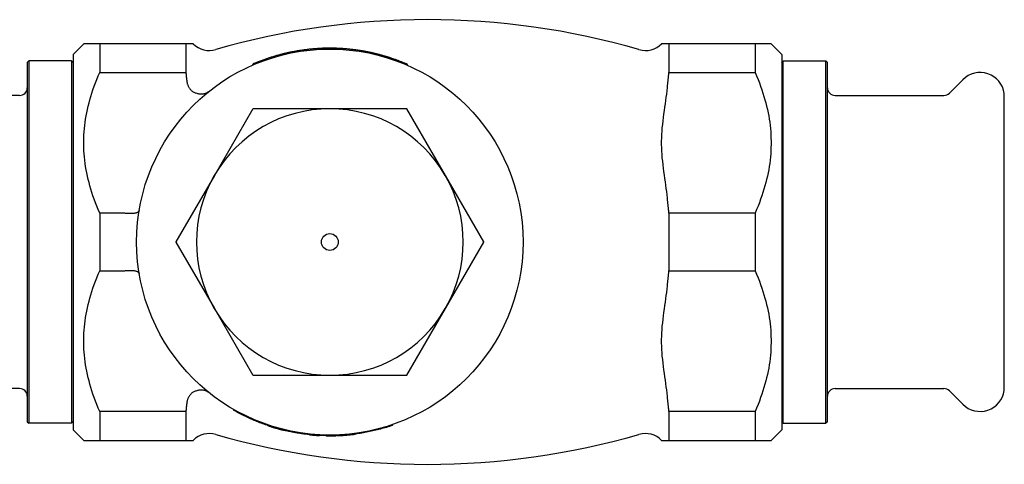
# Model space of a CAD drawing. Header units: millimetres. Extents: x -34 to 3562, y 10 to 379.
# Tile 8 of 9: x 160 to 289, y 320 to 379. Entities that reach past the tile are written whole.
import ezdxf

# ---------------------------------------------------------------- set-up
doc = ezdxf.new("R2010")
doc.units = ezdxf.units.MM
doc.layers.add('DETAIL', color=2, linetype='Continuous')

msp = doc.modelspace()

# ---------------------------------------------------------------- linework, layer by layer
at = {"layer": 'DETAIL'}
for p, q in [((166.92, 374.02), (168.32, 375.42)), ((170.42, 375.42), (168.32, 375.42)), ((170.42, 375.42), (170.42, 371.64)), ((181.72, 375.42), (170.42, 375.42)), ((181.72, 375.42), (181.72, 371.64)), ((181.93, 375.42), (181.72, 375.42)), ((182.69, 375.42), (181.93, 375.42)), ((199.51, 374.7), (199.5, 374.8)), ((199.56, 374.7), (199.55, 374.8)), ((199.64, 374.8), (199.65, 374.7)), ((199.88, 374.71), (199.87, 374.81)), ((200.6, 374.72), (200.6, 374.82)), ((201.37, 374.71), (201.37, 374.81)), ((244.92, 375.42), (244.16, 375.42)), ((245.12, 375.42), (244.92, 375.42)), ((245.12, 375.42), (245.12, 371.64)), ((256.42, 375.42), (245.12, 375.42)), ((256.42, 375.42), (256.42, 371.64)), ((258.52, 375.42), (256.42, 375.42)), ((259.92, 374.02), (258.52, 375.42)), ((166.92, 374.02), (166.92, 324.72)), ((194.16, 373.88), (194.13, 373.98)), ((194.73, 374.03), (194.71, 374.13)), ((194.86, 374.06), (194.84, 374.16)), ((195.65, 374.23), (195.63, 374.33)), ((195.64, 374.33), (195.63, 374.33)), ((195.66, 374.23), (195.64, 374.33)), ((204.56, 374.41), (204.58, 374.51)), ((205.38, 374.27), (205.4, 374.37)), ((206.38, 374.06), (206.4, 374.16)), ((207.76, 373.7), (207.79, 373.79)), ((259.92, 374.02), (259.92, 324.72)), ((160.92, 372.97), (161.12, 373.17)), ((160.92, 372.97), (160.92, 325.77)), ((161.12, 373.17), (161.12, 325.57)), ((166.72, 373.17), (161.12, 373.17)), ((166.72, 373.17), (166.72, 325.57)), ((166.92, 372.97), (166.72, 373.17)), ((190.56, 372.64), (190.52, 372.73)), ((191.01, 372.83), (190.97, 372.92)), ((191.28, 372.94), (191.24, 373.03)), ((210.79, 372.59), (210.83, 372.69)), ((259.92, 372.97), (260.12, 373.17)), ((260.12, 325.57), (260.12, 373.17)), ((260.12, 373.17), (265.72, 373.17)), ((265.72, 325.57), (265.72, 373.17)), ((265.92, 372.97), (265.72, 373.17)), ((265.92, 325.77), (265.92, 372.97)), ((170.42, 371.64), (181.72, 371.64)), ((245.12, 371.64), (256.42, 371.64)), ((281.92, 368.92), (283.69, 370.68)), ((159.92, 368.62), (145.64, 368.62)), ((266.92, 368.62), (281.21, 368.62)), ((289.12, 329.87), (289.12, 368.87)), ((190.51, 366.86), (185.47, 358.12)), ((200.62, 366.87), (190.54, 366.87)), ((210.71, 366.87), (200.62, 366.87)), ((215.78, 358.12), (210.74, 366.86)), ((185.47, 358.12), (180.42, 349.39)), ((220.82, 349.39), (215.78, 358.12)), ((170.42, 353.16), (170.42, 345.59)), ((173.58, 353.16), (170.42, 353.16)), ((245.12, 353.16), (245.12, 345.59)), ((256.42, 353.16), (245.12, 353.16)), ((256.42, 353.16), (256.42, 345.59)), ((180.42, 349.36), (185.47, 340.62)), ((215.78, 340.62), (220.82, 349.36)), ((170.42, 345.59), (173.58, 345.59)), ((245.12, 345.59), (256.42, 345.59)), ((185.47, 340.62), (190.51, 331.89)), ((210.74, 331.89), (215.78, 340.62)), ((190.54, 331.87), (200.62, 331.87)), ((200.62, 331.87), (210.71, 331.87)), ((159.92, 330.12), (145.64, 330.12)), ((266.92, 330.12), (281.21, 330.12)), ((281.92, 329.83), (283.69, 328.06)), ((170.42, 327.11), (170.42, 323.32)), ((181.72, 327.11), (170.42, 327.11)), ((181.72, 327.11), (181.72, 323.32)), ((188.02, 327.38), (187.97, 327.29)), ((245.12, 327.11), (245.12, 323.32)), ((256.42, 327.11), (245.12, 327.11)), ((256.42, 327.11), (256.42, 323.32)), ((160.92, 325.77), (161.12, 325.57)), ((166.92, 325.77), (166.72, 325.57)), ((259.92, 325.77), (260.12, 325.57)), ((265.92, 325.77), (265.72, 325.57)), ((166.72, 325.57), (161.12, 325.57)), ((166.92, 324.72), (168.32, 323.32)), ((192.41, 325.39), (192.38, 325.3)), ((194.1, 324.88), (194.07, 324.78)), ((194.57, 324.76), (194.54, 324.66)), ((208.82, 325.38), (208.85, 325.29)), ((259.92, 324.72), (258.52, 323.32)), ((260.12, 325.57), (265.72, 325.57)), ((168.32, 323.32), (170.42, 323.32)), ((170.42, 323.32), (181.72, 323.32)), ((181.72, 323.32), (181.93, 323.32)), ((181.93, 323.32), (182.69, 323.32)), ((197.97, 324.16), (197.96, 324.06)), ((198.98, 324.08), (198.97, 323.98)), ((199.25, 324.06), (199.25, 323.96)), ((200.15, 324.03), (200.15, 323.93)), ((201.16, 324.03), (201.17, 323.93)), ((201.51, 324.04), (201.51, 323.94)), ((201.57, 324.04), (201.57, 323.94)), ((203.16, 324.15), (203.17, 324.05)), ((203.51, 324.19), (203.52, 324.09)), ((203.98, 324.25), (203.99, 324.15)), ((244.16, 323.32), (244.92, 323.32)), ((244.92, 323.32), (245.12, 323.32)), ((245.12, 323.32), (256.42, 323.32)), ((256.42, 323.32), (258.52, 323.32))]:
    msp.add_line(p, q, dxfattribs=at)
at = {"layer": 'DETAIL', "flags": 128}
for points in [[(199.5, 374.8), (199.49, 374.8), (199.46, 374.8), (199.44, 374.79), (199.4, 374.79), (199.36, 374.79), (199.31, 374.79), (199.26, 374.79), (199.2, 374.78), (199.14, 374.78), (199.07, 374.77), (198.99, 374.77), (198.91, 374.76), (198.82, 374.76), (198.72, 374.75), (198.63, 374.74), (198.52, 374.74), (198.41, 374.73), (198.3, 374.72), (198.18, 374.71), (198.06, 374.69), (197.93, 374.68), (197.8, 374.67), (197.66, 374.65), (197.52, 374.63)], [(199.55, 374.8), (199.55, 374.8), (199.55, 374.8), (199.55, 374.8), (199.55, 374.8), (199.54, 374.8), (199.54, 374.8), (199.54, 374.8), (199.54, 374.8), (199.54, 374.8), (199.53, 374.8), (199.53, 374.8), (199.53, 374.8), (199.53, 374.8), (199.53, 374.8), (199.52, 374.8), (199.52, 374.8), (199.52, 374.8), (199.52, 374.8), (199.51, 374.8), (199.51, 374.8), (199.51, 374.8), (199.51, 374.8), (199.51, 374.8), (199.5, 374.8)], [(199.64, 374.8), (199.64, 374.8), (199.64, 374.8), (199.64, 374.8), (199.64, 374.8), (199.64, 374.8), (199.64, 374.8), (199.64, 374.8), (199.63, 374.8), (199.63, 374.8), (199.63, 374.8), (199.62, 374.8), (199.62, 374.8), (199.62, 374.8), (199.61, 374.8), (199.61, 374.8), (199.6, 374.8), (199.6, 374.8), (199.59, 374.8), (199.59, 374.8), (199.58, 374.8), (199.58, 374.8), (199.57, 374.8), (199.56, 374.8), (199.55, 374.8)], [(199.87, 374.81), (199.86, 374.81), (199.85, 374.81), (199.84, 374.81), (199.83, 374.81), (199.83, 374.81), (199.82, 374.81), (199.81, 374.81), (199.8, 374.81), (199.79, 374.81), (199.78, 374.81), (199.77, 374.81), (199.76, 374.81), (199.75, 374.81), (199.74, 374.81), (199.73, 374.81), (199.72, 374.81), (199.71, 374.81), (199.7, 374.81), (199.69, 374.81), (199.68, 374.81), (199.67, 374.8), (199.66, 374.8), (199.65, 374.8), (199.64, 374.8)], [(200.6, 374.82), (200.57, 374.82), (200.54, 374.82), (200.51, 374.82), (200.48, 374.82), (200.45, 374.82), (200.42, 374.82), (200.39, 374.82), (200.36, 374.82), (200.33, 374.82), (200.3, 374.82), (200.27, 374.82), (200.24, 374.82), (200.21, 374.82), (200.18, 374.82), (200.15, 374.82), (200.12, 374.82), (200.08, 374.82), (200.05, 374.82), (200.02, 374.82), (199.99, 374.81), (199.96, 374.81), (199.93, 374.81), (199.9, 374.81), (199.87, 374.81)], [(201.37, 374.81), (201.34, 374.81), (201.31, 374.81), (201.28, 374.81), (201.24, 374.82), (201.21, 374.82), (201.18, 374.82), (201.15, 374.82), (201.12, 374.82), (201.08, 374.82), (201.05, 374.82), (201.02, 374.82), (200.99, 374.82), (200.95, 374.82), (200.92, 374.82), (200.89, 374.82), (200.86, 374.82), (200.83, 374.82), (200.79, 374.82), (200.76, 374.82), (200.73, 374.82), (200.7, 374.82), (200.66, 374.82), (200.63, 374.82), (200.6, 374.82)], [(204.58, 374.51), (204.45, 374.53), (204.31, 374.55), (204.18, 374.57), (204.05, 374.59), (203.91, 374.61), (203.78, 374.63), (203.65, 374.64), (203.52, 374.66), (203.38, 374.67), (203.25, 374.69), (203.11, 374.7), (202.98, 374.71), (202.85, 374.73), (202.71, 374.74), (202.58, 374.75), (202.45, 374.76), (202.31, 374.77), (202.18, 374.78), (202.04, 374.78), (201.91, 374.79), (201.78, 374.8), (201.64, 374.8), (201.51, 374.81), (201.37, 374.81)], [(194.13, 373.98), (194.01, 373.95), (193.89, 373.91), (193.77, 373.88), (193.64, 373.85), (193.52, 373.81), (193.4, 373.78), (193.28, 373.74), (193.16, 373.7), (193.04, 373.66), (192.91, 373.63), (192.79, 373.59), (192.67, 373.55), (192.55, 373.51), (192.43, 373.47), (192.31, 373.43), (192.19, 373.39), (192.07, 373.34), (191.95, 373.3), (191.84, 373.26), (191.72, 373.21), (191.6, 373.17), (191.48, 373.12), (191.36, 373.08), (191.24, 373.03)], [(194.71, 374.13), (194.68, 374.12), (194.66, 374.11), (194.64, 374.11), (194.61, 374.1), (194.59, 374.1), (194.56, 374.09), (194.54, 374.08), (194.52, 374.08), (194.49, 374.07), (194.47, 374.07), (194.44, 374.06), (194.42, 374.05), (194.4, 374.05), (194.37, 374.04), (194.35, 374.04), (194.32, 374.03), (194.3, 374.02), (194.28, 374.02), (194.25, 374.01), (194.23, 374.01), (194.2, 374), (194.18, 373.99), (194.16, 373.99), (194.13, 373.98)], [(194.84, 374.16), (194.83, 374.16), (194.83, 374.15), (194.82, 374.15), (194.82, 374.15), (194.81, 374.15), (194.81, 374.15), (194.8, 374.15), (194.8, 374.15), (194.79, 374.14), (194.78, 374.14), (194.78, 374.14), (194.77, 374.14), (194.77, 374.14), (194.76, 374.14), (194.76, 374.14), (194.75, 374.14), (194.75, 374.13), (194.74, 374.13), (194.73, 374.13), (194.73, 374.13), (194.72, 374.13), (194.72, 374.13), (194.71, 374.13), (194.71, 374.13)], [(195.63, 374.33), (195.6, 374.32), (195.56, 374.31), (195.53, 374.31), (195.5, 374.3), (195.46, 374.29), (195.43, 374.29), (195.4, 374.28), (195.36, 374.27), (195.33, 374.26), (195.3, 374.26), (195.27, 374.25), (195.23, 374.24), (195.2, 374.24), (195.17, 374.23), (195.13, 374.22), (195.1, 374.21), (195.07, 374.21), (195.04, 374.2), (195, 374.19), (194.97, 374.19), (194.94, 374.18), (194.9, 374.17), (194.87, 374.16), (194.84, 374.16)], [(197.52, 374.63), (197.38, 374.61), (197.24, 374.6), (197.11, 374.58), (196.98, 374.56), (196.86, 374.54), (196.74, 374.52), (196.63, 374.51), (196.52, 374.49), (196.42, 374.47), (196.32, 374.46), (196.23, 374.44), (196.14, 374.42), (196.06, 374.41), (195.99, 374.4), (195.92, 374.38), (195.86, 374.37), (195.81, 374.36), (195.76, 374.35), (195.72, 374.35), (195.69, 374.34), (195.67, 374.34), (195.65, 374.33), (195.64, 374.33), (195.64, 374.33)], [(205.4, 374.37), (205.36, 374.38), (205.33, 374.38), (205.3, 374.39), (205.26, 374.4), (205.23, 374.4), (205.19, 374.41), (205.16, 374.42), (205.13, 374.42), (205.09, 374.43), (205.06, 374.43), (205.02, 374.44), (204.99, 374.45), (204.95, 374.45), (204.92, 374.46), (204.89, 374.46), (204.85, 374.47), (204.82, 374.47), (204.78, 374.48), (204.75, 374.49), (204.72, 374.49), (204.68, 374.5), (204.65, 374.5), (204.61, 374.51), (204.58, 374.51)], [(206.4, 374.16), (206.36, 374.17), (206.32, 374.18), (206.28, 374.19), (206.24, 374.2), (206.19, 374.21), (206.15, 374.22), (206.11, 374.22), (206.07, 374.23), (206.03, 374.24), (205.98, 374.25), (205.94, 374.26), (205.9, 374.27), (205.86, 374.28), (205.82, 374.29), (205.78, 374.3), (205.73, 374.3), (205.69, 374.31), (205.65, 374.32), (205.61, 374.33), (205.57, 374.34), (205.52, 374.35), (205.48, 374.35), (205.44, 374.36), (205.4, 374.37)], [(207.79, 373.79), (207.68, 373.82), (207.58, 373.85), (207.48, 373.88), (207.39, 373.91), (207.3, 373.93), (207.21, 373.95), (207.13, 373.98), (207.06, 374), (206.99, 374.01), (206.92, 374.03), (206.85, 374.05), (206.79, 374.06), (206.74, 374.08), (206.68, 374.09), (206.63, 374.1), (206.58, 374.12), (206.54, 374.13), (206.5, 374.13), (206.47, 374.14), (206.45, 374.15), (206.43, 374.15), (206.41, 374.16), (206.4, 374.16), (206.4, 374.16)], [(208.68, 373.51), (208.63, 373.53), (208.58, 373.55), (208.54, 373.56), (208.49, 373.58), (208.45, 373.59), (208.4, 373.6), (208.36, 373.62), (208.32, 373.63), (208.28, 373.64), (208.24, 373.66), (208.2, 373.67), (208.17, 373.68), (208.13, 373.69), (208.09, 373.7), (208.06, 373.71), (208.02, 373.72), (207.99, 373.73), (207.96, 373.74), (207.93, 373.75), (207.9, 373.76), (207.87, 373.77), (207.84, 373.78), (207.81, 373.79), (207.79, 373.79)], [(210.83, 372.69), (210.75, 372.72), (210.66, 372.76), (210.57, 372.8), (210.48, 372.84), (210.39, 372.87), (210.3, 372.91), (210.21, 372.95), (210.12, 372.98), (210.03, 373.02), (209.95, 373.05), (209.86, 373.09), (209.77, 373.12), (209.68, 373.16), (209.59, 373.19), (209.5, 373.23), (209.41, 373.26), (209.31, 373.29), (209.22, 373.33), (209.13, 373.36), (209.04, 373.39), (208.95, 373.42), (208.86, 373.45), (208.77, 373.48), (208.68, 373.51)], [(190.97, 372.92), (190.96, 372.91), (190.94, 372.91), (190.92, 372.9), (190.9, 372.89), (190.88, 372.88), (190.86, 372.88), (190.84, 372.87), (190.82, 372.86), (190.8, 372.85), (190.79, 372.84), (190.77, 372.84), (190.75, 372.83), (190.73, 372.82), (190.71, 372.81), (190.69, 372.8), (190.67, 372.8), (190.65, 372.79), (190.63, 372.78), (190.62, 372.77), (190.6, 372.76), (190.58, 372.76), (190.56, 372.75), (190.54, 372.74), (190.52, 372.73)], [(191.24, 373.03), (191.22, 373.02), (191.2, 373.01), (191.18, 373.01), (191.16, 373), (191.14, 372.99), (191.13, 372.98), (191.11, 372.98), (191.09, 372.97), (191.08, 372.96), (191.07, 372.96), (191.05, 372.95), (191.04, 372.95), (191.03, 372.95), (191.02, 372.94), (191.01, 372.94), (191, 372.93), (191, 372.93), (190.99, 372.93), (190.99, 372.93), (190.98, 372.93), (190.98, 372.92), (190.98, 372.92), (190.98, 372.92), (190.97, 372.92)], [(170.42, 353.16), (170.23, 353.62), (170.04, 354.08), (169.86, 354.53), (169.7, 354.98), (169.54, 355.42), (169.4, 355.86), (169.26, 356.3), (169.13, 356.73), (169.02, 357.17), (168.91, 357.59), (168.81, 358.02), (168.72, 358.44), (168.64, 358.87), (168.57, 359.28), (168.51, 359.7), (168.46, 360.12), (168.41, 360.54), (168.38, 360.95), (168.35, 361.36), (168.33, 361.78), (168.33, 362.19), (168.33, 362.6), (168.33, 363.02), (168.35, 363.43), (168.38, 363.84), (168.41, 364.26), (168.46, 364.68), (168.51, 365.09), (168.57, 365.51), (168.64, 365.93), (168.72, 366.35), (168.81, 366.78), (168.91, 367.2), (169.02, 367.63), (169.13, 368.06), (169.26, 368.49), (169.4, 368.93), (169.54, 369.37), (169.7, 369.82), (169.86, 370.27), (170.04, 370.72), (170.23, 371.18), (170.42, 371.64)], [(181.72, 371.64), (181.73, 371.59), (181.74, 371.54), (181.74, 371.5), (181.75, 371.45), (181.75, 371.4), (181.76, 371.36), (181.76, 371.31), (181.77, 371.26), (181.77, 371.22), (181.78, 371.17), (181.78, 371.12), (181.79, 371.08), (181.79, 371.03), (181.8, 370.99), (181.8, 370.94), (181.81, 370.89), (181.81, 370.85), (181.82, 370.8), (181.82, 370.75), (181.83, 370.71), (181.83, 370.66), (181.84, 370.62), (181.84, 370.57), (181.85, 370.52)], [(244.92, 369.68), (244.92, 369.76), (244.93, 369.84), (244.94, 369.92), (244.95, 370.01), (244.96, 370.09), (244.96, 370.17), (244.97, 370.25), (244.98, 370.33), (244.99, 370.41), (245, 370.49), (245.01, 370.57), (245.01, 370.65), (245.02, 370.73), (245.03, 370.82), (245.04, 370.9), (245.05, 370.98), (245.06, 371.06), (245.07, 371.14), (245.08, 371.23), (245.09, 371.31), (245.1, 371.39), (245.11, 371.47), (245.11, 371.55), (245.12, 371.64)], [(256.42, 371.64), (256.62, 371.18), (256.81, 370.72), (256.99, 370.27), (257.15, 369.82), (257.31, 369.37), (257.45, 368.93), (257.59, 368.49), (257.72, 368.06), (257.83, 367.63), (257.94, 367.2), (258.04, 366.78), (258.13, 366.35), (258.21, 365.93), (258.28, 365.51), (258.34, 365.09), (258.39, 364.68), (258.44, 364.26), (258.47, 363.84), (258.5, 363.43), (258.51, 363.02), (258.52, 362.6), (258.52, 362.19), (258.51, 361.78), (258.5, 361.36), (258.47, 360.95), (258.44, 360.54), (258.39, 360.12), (258.34, 359.7), (258.28, 359.28), (258.21, 358.87), (258.13, 358.44), (258.04, 358.02), (257.94, 357.59), (257.83, 357.17), (257.72, 356.73), (257.59, 356.3), (257.45, 355.86), (257.31, 355.42), (257.15, 354.98), (256.99, 354.53), (256.81, 354.08), (256.62, 353.62), (256.42, 353.16)], [(181.85, 370.52), (181.86, 370.45), (181.87, 370.38), (181.88, 370.3), (181.9, 370.23), (181.92, 370.16), (181.94, 370.09), (181.97, 370.02), (181.99, 369.95), (182.02, 369.88), (182.05, 369.82), (182.09, 369.75), (182.12, 369.69), (182.16, 369.63), (182.2, 369.57), (182.24, 369.51), (182.29, 369.45), (182.34, 369.4), (182.39, 369.35), (182.44, 369.29), (182.5, 369.24), (182.56, 369.2), (182.62, 369.15), (182.68, 369.11), (182.75, 369.07)], [(244.92, 355.11), (244.87, 355.56), (244.82, 356), (244.77, 356.41), (244.71, 356.84), (244.65, 357.27), (244.59, 357.72), (244.53, 358.16), (244.46, 358.62), (244.4, 359.07), (244.35, 359.52), (244.3, 359.98), (244.25, 360.43), (244.22, 360.88), (244.19, 361.32), (244.17, 361.76), (244.16, 362.19), (244.16, 362.61), (244.17, 363.04), (244.19, 363.47), (244.22, 363.91), (244.25, 364.36), (244.3, 364.82), (244.35, 365.27), (244.4, 365.73), (244.46, 366.18), (244.53, 366.63), (244.59, 367.08), (244.65, 367.52), (244.71, 367.96), (244.77, 368.38), (244.82, 368.8), (244.87, 369.23), (244.92, 369.68)], [(184.74, 369.13), (184.68, 369.08), (184.61, 369.04), (184.54, 369), (184.47, 368.96), (184.4, 368.92), (184.32, 368.89), (184.25, 368.87), (184.17, 368.84), (184.08, 368.82), (184, 368.81), (183.91, 368.8), (183.83, 368.79), (183.74, 368.79), (183.65, 368.79), (183.56, 368.8), (183.47, 368.81), (183.38, 368.83), (183.29, 368.85), (183.2, 368.87), (183.1, 368.9), (183.01, 368.94), (182.92, 368.98), (182.83, 369.02), (182.75, 369.07)], [(245.12, 353.16), (245.11, 353.24), (245.11, 353.32), (245.1, 353.41), (245.09, 353.49), (245.08, 353.57), (245.07, 353.65), (245.06, 353.73), (245.05, 353.82), (245.04, 353.9), (245.03, 353.98), (245.02, 354.06), (245.01, 354.14), (245.01, 354.22), (245, 354.3), (244.99, 354.39), (244.98, 354.47), (244.97, 354.55), (244.96, 354.63), (244.96, 354.71), (244.95, 354.79), (244.94, 354.87), (244.93, 354.95), (244.92, 355.03), (244.92, 355.11)], [(173.7, 353.15), (173.69, 353.15), (173.69, 353.15), (173.68, 353.15), (173.68, 353.15), (173.67, 353.15), (173.67, 353.15), (173.66, 353.15), (173.66, 353.15), (173.65, 353.16), (173.65, 353.16), (173.64, 353.16), (173.64, 353.16), (173.63, 353.16), (173.63, 353.16), (173.62, 353.16), (173.62, 353.16), (173.61, 353.16), (173.61, 353.16), (173.6, 353.16), (173.6, 353.16), (173.59, 353.16), (173.59, 353.16), (173.58, 353.16), (173.58, 353.16)], [(175.61, 353.5), (175.6, 353.46), (175.58, 353.42), (175.56, 353.38), (175.53, 353.35), (175.49, 353.32), (175.44, 353.28), (175.39, 353.26), (175.33, 353.23), (175.26, 353.2), (175.19, 353.18), (175.11, 353.16), (175.02, 353.14), (174.93, 353.13), (174.84, 353.12), (174.74, 353.11), (174.63, 353.1), (174.53, 353.1), (174.41, 353.1), (174.3, 353.1), (174.18, 353.1), (174.06, 353.11), (173.94, 353.12), (173.82, 353.13), (173.7, 353.15)], [(170.42, 327.11), (170.23, 327.57), (170.04, 328.03), (169.86, 328.48), (169.7, 328.93), (169.54, 329.37), (169.4, 329.81), (169.26, 330.25), (169.13, 330.68), (169.02, 331.12), (168.91, 331.54), (168.81, 331.97), (168.72, 332.39), (168.64, 332.82), (168.57, 333.23), (168.51, 333.65), (168.46, 334.07), (168.41, 334.49), (168.38, 334.9), (168.35, 335.31), (168.33, 335.73), (168.33, 336.14), (168.33, 336.55), (168.33, 336.97), (168.35, 337.38), (168.38, 337.79), (168.41, 338.21), (168.46, 338.63), (168.51, 339.04), (168.57, 339.46), (168.64, 339.88), (168.72, 340.3), (168.81, 340.73), (168.91, 341.15), (169.02, 341.58), (169.13, 342.01), (169.26, 342.44), (169.4, 342.88), (169.54, 343.32), (169.7, 343.77), (169.86, 344.22), (170.04, 344.67), (170.23, 345.13), (170.42, 345.59)], [(173.58, 345.59), (173.58, 345.59), (173.59, 345.59), (173.59, 345.59), (173.6, 345.59), (173.6, 345.59), (173.61, 345.59), (173.61, 345.59), (173.62, 345.59), (173.62, 345.59), (173.63, 345.59), (173.63, 345.59), (173.64, 345.59), (173.64, 345.59), (173.65, 345.59), (173.65, 345.59), (173.66, 345.59), (173.66, 345.59), (173.67, 345.59), (173.67, 345.59), (173.68, 345.59), (173.68, 345.59), (173.69, 345.59), (173.69, 345.59), (173.7, 345.6)], [(173.7, 345.6), (173.82, 345.61), (173.94, 345.62), (174.06, 345.63), (174.18, 345.64), (174.3, 345.65), (174.41, 345.65), (174.53, 345.65), (174.63, 345.64), (174.74, 345.64), (174.84, 345.63), (174.93, 345.62), (175.02, 345.6), (175.11, 345.58), (175.19, 345.56), (175.26, 345.54), (175.33, 345.52), (175.39, 345.49), (175.44, 345.46), (175.49, 345.43), (175.53, 345.4), (175.56, 345.36), (175.58, 345.33), (175.6, 345.29), (175.61, 345.25)], [(244.92, 343.63), (244.92, 343.71), (244.93, 343.79), (244.94, 343.87), (244.95, 343.96), (244.96, 344.04), (244.96, 344.12), (244.97, 344.2), (244.98, 344.28), (244.99, 344.36), (245, 344.44), (245.01, 344.52), (245.01, 344.6), (245.02, 344.68), (245.03, 344.77), (245.04, 344.85), (245.05, 344.93), (245.06, 345.01), (245.07, 345.09), (245.08, 345.18), (245.09, 345.26), (245.1, 345.34), (245.11, 345.42), (245.11, 345.5), (245.12, 345.59)], [(256.42, 345.59), (256.62, 345.13), (256.81, 344.67), (256.99, 344.22), (257.15, 343.77), (257.31, 343.32), (257.45, 342.88), (257.59, 342.44), (257.72, 342.01), (257.83, 341.58), (257.94, 341.15), (258.04, 340.73), (258.13, 340.3), (258.21, 339.88), (258.28, 339.46), (258.34, 339.04), (258.39, 338.63), (258.44, 338.21), (258.47, 337.79), (258.5, 337.38), (258.51, 336.97), (258.52, 336.55), (258.52, 336.14), (258.51, 335.73), (258.5, 335.31), (258.47, 334.9), (258.44, 334.49), (258.39, 334.07), (258.34, 333.65), (258.28, 333.23), (258.21, 332.82), (258.13, 332.39), (258.04, 331.97), (257.94, 331.54), (257.83, 331.12), (257.72, 330.68), (257.59, 330.25), (257.45, 329.81), (257.31, 329.37), (257.15, 328.93), (256.99, 328.48), (256.81, 328.03), (256.62, 327.57), (256.42, 327.11)], [(244.92, 329.06), (244.87, 329.51), (244.82, 329.95), (244.77, 330.36), (244.71, 330.79), (244.65, 331.22), (244.59, 331.67), (244.53, 332.11), (244.46, 332.57), (244.4, 333.02), (244.35, 333.47), (244.3, 333.93), (244.25, 334.38), (244.22, 334.83), (244.19, 335.27), (244.17, 335.71), (244.16, 336.14), (244.16, 336.56), (244.17, 336.99), (244.19, 337.42), (244.22, 337.86), (244.25, 338.31), (244.3, 338.77), (244.35, 339.22), (244.4, 339.68), (244.46, 340.13), (244.53, 340.58), (244.59, 341.03), (244.65, 341.47), (244.71, 341.91), (244.77, 342.33), (244.82, 342.75), (244.87, 343.18), (244.92, 343.63)], [(182.75, 329.68), (182.68, 329.64), (182.61, 329.59), (182.55, 329.55), (182.49, 329.5), (182.44, 329.45), (182.38, 329.39), (182.33, 329.34), (182.28, 329.28), (182.24, 329.22), (182.19, 329.16), (182.15, 329.1), (182.11, 329.04), (182.08, 328.98), (182.04, 328.91), (182.01, 328.84), (181.98, 328.78), (181.96, 328.71), (181.94, 328.64), (181.91, 328.57), (181.9, 328.5), (181.88, 328.43), (181.87, 328.36), (181.86, 328.29), (181.85, 328.22)], [(182.75, 329.68), (182.83, 329.73), (182.92, 329.77), (183.01, 329.81), (183.1, 329.84), (183.2, 329.87), (183.29, 329.9), (183.38, 329.92), (183.47, 329.94), (183.56, 329.95), (183.65, 329.95), (183.74, 329.96), (183.83, 329.95), (183.91, 329.95), (184, 329.94), (184.08, 329.92), (184.17, 329.9), (184.25, 329.88), (184.32, 329.85), (184.4, 329.82), (184.47, 329.79), (184.54, 329.75), (184.61, 329.71), (184.68, 329.66), (184.74, 329.61)], [(181.85, 328.22), (181.84, 328.17), (181.84, 328.13), (181.83, 328.08), (181.83, 328.04), (181.82, 327.99), (181.82, 327.94), (181.81, 327.9), (181.81, 327.85), (181.8, 327.81), (181.8, 327.76), (181.79, 327.71), (181.79, 327.67), (181.78, 327.62), (181.78, 327.57), (181.77, 327.53), (181.77, 327.48), (181.76, 327.43), (181.76, 327.39), (181.75, 327.34), (181.75, 327.3), (181.74, 327.25), (181.74, 327.2), (181.73, 327.16), (181.72, 327.11)], [(245.12, 327.11), (245.11, 327.19), (245.11, 327.27), (245.1, 327.36), (245.09, 327.44), (245.08, 327.52), (245.07, 327.6), (245.06, 327.68), (245.05, 327.77), (245.04, 327.85), (245.03, 327.93), (245.02, 328.01), (245.01, 328.09), (245.01, 328.17), (245, 328.25), (244.99, 328.34), (244.98, 328.42), (244.97, 328.5), (244.96, 328.58), (244.96, 328.66), (244.95, 328.74), (244.94, 328.82), (244.93, 328.9), (244.92, 328.98), (244.92, 329.06)], [(192.38, 325.3), (192.19, 325.36), (192, 325.43), (191.81, 325.5), (191.62, 325.57), (191.43, 325.64), (191.24, 325.72), (191.06, 325.79), (190.87, 325.87), (190.68, 325.95), (190.5, 326.03), (190.31, 326.11), (190.13, 326.19), (189.94, 326.27), (189.76, 326.36), (189.58, 326.45), (189.4, 326.53), (189.21, 326.62), (189.03, 326.72), (188.85, 326.81), (188.68, 326.9), (188.5, 327), (188.32, 327.09), (188.14, 327.19), (187.97, 327.29)], [(192.38, 325.3), (192.48, 325.26), (192.57, 325.23), (192.67, 325.2), (192.76, 325.17), (192.85, 325.14), (192.94, 325.11), (193.03, 325.08), (193.11, 325.06), (193.19, 325.03), (193.27, 325.01), (193.35, 324.98), (193.43, 324.96), (193.5, 324.94), (193.57, 324.92), (193.64, 324.9), (193.7, 324.88), (193.76, 324.87), (193.82, 324.85), (193.87, 324.84), (193.92, 324.82), (193.96, 324.81), (194, 324.8), (194.04, 324.79), (194.07, 324.78)], [(194.07, 324.78), (194.09, 324.78), (194.11, 324.77), (194.13, 324.77), (194.15, 324.76), (194.17, 324.75), (194.19, 324.75), (194.21, 324.74), (194.23, 324.74), (194.25, 324.73), (194.27, 324.73), (194.29, 324.72), (194.31, 324.72), (194.33, 324.71), (194.35, 324.71), (194.37, 324.7), (194.39, 324.7), (194.41, 324.69), (194.42, 324.69), (194.44, 324.68), (194.46, 324.68), (194.48, 324.67), (194.5, 324.67), (194.52, 324.66), (194.54, 324.66)], [(197.96, 324.07), (197.81, 324.08), (197.67, 324.1), (197.53, 324.12), (197.38, 324.13), (197.24, 324.15), (197.1, 324.17), (196.95, 324.19), (196.81, 324.21), (196.67, 324.24), (196.52, 324.26), (196.38, 324.28), (196.24, 324.31), (196.1, 324.33), (195.96, 324.36), (195.81, 324.38), (195.67, 324.41), (195.53, 324.44), (195.39, 324.47), (195.25, 324.5), (195.11, 324.53), (194.96, 324.56), (194.82, 324.59), (194.68, 324.63), (194.54, 324.66)], [(208.85, 325.29), (208.65, 325.22), (208.46, 325.16), (208.26, 325.09), (208.06, 325.03), (207.86, 324.97), (207.66, 324.92), (207.46, 324.86), (207.26, 324.8), (207.06, 324.75), (206.86, 324.7), (206.65, 324.65), (206.45, 324.6), (206.25, 324.55), (206.04, 324.51), (205.84, 324.47), (205.64, 324.42), (205.43, 324.39), (205.23, 324.35), (205.02, 324.31), (204.82, 324.28), (204.61, 324.24), (204.4, 324.21), (204.2, 324.18), (203.99, 324.15)], [(197.96, 324.06), (198.02, 324.06), (198.07, 324.05), (198.13, 324.05), (198.19, 324.04), (198.24, 324.03), (198.29, 324.03), (198.35, 324.02), (198.4, 324.02), (198.45, 324.02), (198.49, 324.01), (198.54, 324.01), (198.59, 324), (198.63, 324), (198.67, 324), (198.71, 323.99), (198.75, 323.99), (198.78, 323.99), (198.82, 323.99), (198.85, 323.98), (198.88, 323.98), (198.9, 323.98), (198.93, 323.98), (198.95, 323.98), (198.97, 323.98)], [(198.97, 323.98), (198.98, 323.98), (198.99, 323.98), (199, 323.97), (199.01, 323.97), (199.03, 323.97), (199.04, 323.97), (199.05, 323.97), (199.06, 323.97), (199.07, 323.97), (199.08, 323.97), (199.1, 323.97), (199.11, 323.97), (199.12, 323.97), (199.13, 323.97), (199.14, 323.97), (199.15, 323.97), (199.17, 323.96), (199.18, 323.96), (199.19, 323.96), (199.2, 323.96), (199.21, 323.96), (199.22, 323.96), (199.23, 323.96), (199.25, 323.96)], [(200.15, 323.93), (200.11, 323.94), (200.07, 323.94), (200.04, 323.94), (200, 323.94), (199.96, 323.94), (199.92, 323.94), (199.89, 323.94), (199.85, 323.94), (199.81, 323.94), (199.77, 323.94), (199.73, 323.95), (199.7, 323.95), (199.66, 323.95), (199.62, 323.95), (199.58, 323.95), (199.55, 323.95), (199.51, 323.95), (199.47, 323.96), (199.43, 323.96), (199.4, 323.96), (199.36, 323.96), (199.32, 323.96), (199.28, 323.96), (199.25, 323.97)], [(200.15, 323.93), (200.19, 323.93), (200.23, 323.93), (200.28, 323.93), (200.32, 323.92), (200.36, 323.92), (200.4, 323.92), (200.45, 323.92), (200.49, 323.92), (200.53, 323.92), (200.57, 323.92), (200.61, 323.92), (200.66, 323.92), (200.7, 323.92), (200.74, 323.92), (200.78, 323.92), (200.83, 323.92), (200.87, 323.92), (200.91, 323.92), (200.95, 323.92), (201, 323.93), (201.04, 323.93), (201.08, 323.93), (201.12, 323.93), (201.17, 323.93)], [(201.17, 323.93), (201.18, 323.93), (201.2, 323.93), (201.21, 323.93), (201.22, 323.93), (201.24, 323.93), (201.25, 323.93), (201.27, 323.93), (201.28, 323.93), (201.3, 323.93), (201.31, 323.93), (201.33, 323.93), (201.34, 323.93), (201.35, 323.93), (201.37, 323.93), (201.38, 323.93), (201.4, 323.93), (201.41, 323.93), (201.43, 323.94), (201.44, 323.94), (201.46, 323.94), (201.47, 323.94), (201.49, 323.94), (201.5, 323.94), (201.51, 323.94)], [(201.57, 323.95), (201.57, 323.95), (201.57, 323.95), (201.57, 323.95), (201.56, 323.95), (201.56, 323.95), (201.56, 323.95), (201.56, 323.95), (201.55, 323.95), (201.55, 323.95), (201.55, 323.95), (201.55, 323.95), (201.54, 323.95), (201.54, 323.95), (201.54, 323.95), (201.54, 323.95), (201.53, 323.95), (201.53, 323.95), (201.53, 323.95), (201.53, 323.95), (201.52, 323.95), (201.52, 323.95), (201.52, 323.95), (201.52, 323.95), (201.51, 323.95)], [(201.57, 323.94), (201.64, 323.94), (201.71, 323.95), (201.77, 323.95), (201.84, 323.95), (201.91, 323.96), (201.97, 323.96), (202.04, 323.96), (202.11, 323.97), (202.17, 323.97), (202.24, 323.97), (202.31, 323.98), (202.37, 323.98), (202.44, 323.99), (202.51, 323.99), (202.57, 324), (202.64, 324), (202.71, 324.01), (202.77, 324.01), (202.84, 324.02), (202.9, 324.03), (202.97, 324.03), (203.04, 324.04), (203.1, 324.04), (203.17, 324.05)], [(203.17, 324.05), (203.19, 324.05), (203.2, 324.05), (203.21, 324.05), (203.23, 324.06), (203.24, 324.06), (203.26, 324.06), (203.27, 324.06), (203.29, 324.06), (203.3, 324.06), (203.32, 324.07), (203.33, 324.07), (203.35, 324.07), (203.36, 324.07), (203.38, 324.07), (203.39, 324.07), (203.4, 324.08), (203.42, 324.08), (203.43, 324.08), (203.45, 324.08), (203.46, 324.08), (203.48, 324.08), (203.49, 324.08), (203.51, 324.09), (203.52, 324.09)], [(203.52, 324.09), (203.54, 324.09), (203.56, 324.09), (203.58, 324.1), (203.6, 324.1), (203.62, 324.1), (203.64, 324.1), (203.66, 324.1), (203.68, 324.11), (203.7, 324.11), (203.72, 324.11), (203.74, 324.11), (203.76, 324.12), (203.78, 324.12), (203.8, 324.12), (203.82, 324.12), (203.84, 324.13), (203.86, 324.13), (203.87, 324.13), (203.89, 324.13), (203.91, 324.14), (203.93, 324.14), (203.95, 324.14), (203.97, 324.14), (203.99, 324.15)]]:
    msp.add_lwpolyline(points, dxfattribs=at)
at = {"layer": 'DETAIL'}
for radius in [25.35, 1.1]:
    msp.add_circle((200.62, 349.37), radius, dxfattribs=at)
for centre, radius, start, end in [((213.42, 278.58), 100, 73.8813, 106.1187), ((184.83, 377.52), 3, 224.461, 286.118), ((242.02, 377.52), 3, 253.8686, 315.5491), ((285.95, 368.42), 3.21, 71.5817, 134.9995), ((285.95, 368.42), 3.21, 8.1633, 71.5761), ((159.92, 369.62), 1, 270.0004, 359.9996), ((266.92, 369.62), 1, 180.0004, 269.9996), ((281.21, 369.62), 1, 270.0026, 314.9991), ((200.62, 349.37), 17.5, 90, 150), ((200.62, 349.37), 20.2, 119.9643, 120.0357), ((200.62, 349.37), 17.5, 30, 90), ((200.62, 349.37), 20.2, 59.9643, 60.0357), ((200.62, 349.37), 17.5, 150, 210), ((200.62, 349.37), 17.5, 330, 30), ((200.62, 349.37), 20.2, 179.9643, 180.0357), ((200.62, 349.37), 20.2, 359.9643, 0.0357), ((200.62, 349.37), 17.5, 210, 270), ((200.62, 349.37), 17.5, 270, 330), ((200.62, 349.37), 20.2, 239.9643, 240.0357), ((200.62, 349.37), 20.2, 299.9643, 300.0357), ((159.92, 329.12), 1, 0.0004, 89.9996), ((266.92, 329.12), 1, 90.0004, 179.9996), ((281.21, 329.12), 1, 45.0009, 89.9974), ((285.95, 330.33), 3.21, 288.4239, 351.8367), ((285.95, 330.33), 3.21, 225.0005, 288.4183), ((184.83, 321.22), 3, 73.882, 135.539), ((213.42, 420.17), 100, 253.8813, 286.1187), ((242.02, 321.22), 3, 44.4509, 106.1314)]:
    msp.add_arc(centre, radius, start, end, dxfattribs=at)

doc.saveas('drawing.dxf')
